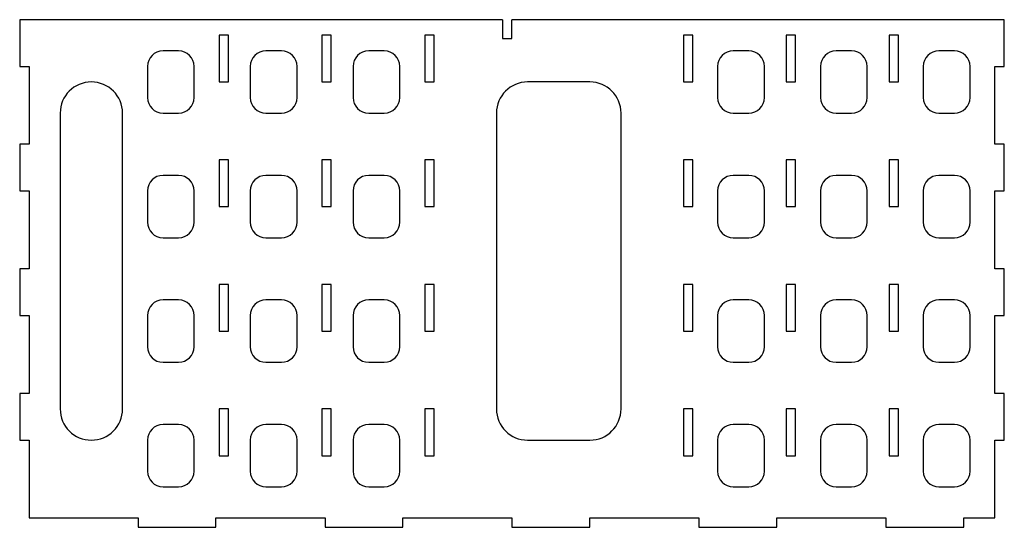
# Model space of a CAD drawing. Header units: millimetres. Extents: x -3 to 313, y -3 to 160.
import ezdxf

# ---------------------------------------------------------------- set-up
doc = ezdxf.new("R2010")
doc.units = ezdxf.units.MM

msp = doc.modelspace()

# ---------------------------------------------------------------- linework, layer by layer
at = {"color": 7, "linetype": 'Continuous', "lineweight": 25}
for p, q in [((-3, 160), (-3, 145)), ((152, 160), (-3, 160)), ((152, 160), (152, 154)), ((155, 154), (155, 160)), ((313, 160), (155, 160)), ((313, 145), (313, 160)), ((64, 155), (61, 155)), ((61, 155), (61, 140)), ((64, 140), (64, 155)), ((97, 155), (94, 155)), ((94, 155), (94, 140)), ((97, 140), (97, 155)), ((130, 155), (127, 155)), ((127, 155), (127, 140)), ((130, 140), (130, 155)), ((213, 155), (210, 155)), ((210, 155), (210, 140)), ((213, 140), (213, 155)), ((246, 155), (243, 155)), ((243, 155), (243, 140)), ((246, 140), (246, 155)), ((279, 155), (276, 155)), ((276, 155), (276, 140)), ((279, 140), (279, 155)), ((152, 154), (155, 154)), ((48, 150), (43, 150)), ((81, 150), (76, 150)), ((114, 150), (109, 150)), ((231, 150), (226, 150)), ((264, 150), (259, 150)), ((297, 150), (292, 150)), ((-3, 145), (0, 145)), ((0, 145), (0, 120)), ((38, 145), (38, 135)), ((53, 135), (53, 145)), ((71, 145), (71, 135)), ((86, 135), (86, 145)), ((104, 145), (104, 135)), ((119, 135), (119, 145)), ((221, 145), (221, 135)), ((236, 135), (236, 145)), ((254, 145), (254, 135)), ((269, 135), (269, 145)), ((287, 145), (287, 135)), ((302, 135), (302, 145)), ((310, 145), (313, 145)), ((310, 120), (310, 145)), ((61, 140), (64, 140)), ((94, 140), (97, 140)), ((127, 140), (130, 140)), ((180, 140), (160, 140)), ((210, 140), (213, 140)), ((243, 140), (246, 140)), ((276, 140), (279, 140)), ((10, 130), (10, 35)), ((30, 35), (30, 130)), ((43, 130), (48, 130)), ((76, 130), (81, 130)), ((109, 130), (114, 130)), ((150, 130), (150, 35)), ((190, 35), (190, 130)), ((226, 130), (231, 130)), ((259, 130), (264, 130)), ((292, 130), (297, 130)), ((-3, 120), (-3, 105)), ((0, 120), (-3, 120)), ((313, 120), (310, 120)), ((313, 105), (313, 120)), ((61, 115), (61, 100)), ((64, 115), (61, 115)), ((64, 100), (64, 115)), ((94, 115), (94, 100)), ((97, 115), (94, 115)), ((97, 100), (97, 115)), ((127, 115), (127, 100)), ((130, 115), (127, 115)), ((130, 100), (130, 115)), ((210, 115), (210, 100)), ((213, 115), (210, 115)), ((213, 100), (213, 115)), ((243, 115), (243, 100)), ((246, 115), (243, 115)), ((246, 100), (246, 115)), ((276, 115), (276, 100)), ((279, 115), (276, 115)), ((279, 100), (279, 115)), ((48, 110), (43, 110)), ((81, 110), (76, 110)), ((114, 110), (109, 110)), ((231, 110), (226, 110)), ((264, 110), (259, 110)), ((297, 110), (292, 110)), ((-3, 105), (0, 105)), ((0, 105), (0, 80)), ((38, 105), (38, 95)), ((53, 95), (53, 105)), ((71, 105), (71, 95)), ((86, 95), (86, 105)), ((104, 105), (104, 95)), ((119, 95), (119, 105)), ((221, 105), (221, 95)), ((236, 95), (236, 105)), ((254, 105), (254, 95)), ((269, 95), (269, 105)), ((287, 105), (287, 95)), ((302, 95), (302, 105)), ((310, 105), (313, 105)), ((310, 80), (310, 105)), ((61, 100), (64, 100)), ((94, 100), (97, 100)), ((127, 100), (130, 100)), ((210, 100), (213, 100)), ((243, 100), (246, 100)), ((276, 100), (279, 100)), ((43, 90), (48, 90)), ((76, 90), (81, 90)), ((109, 90), (114, 90)), ((226, 90), (231, 90)), ((259, 90), (264, 90)), ((292, 90), (297, 90)), ((-3, 80), (-3, 65)), ((0, 80), (-3, 80)), ((313, 80), (310, 80)), ((313, 65), (313, 80)), ((64, 75), (61, 75)), ((61, 75), (61, 60)), ((64, 60), (64, 75)), ((97, 75), (94, 75)), ((94, 75), (94, 60)), ((97, 60), (97, 75)), ((130, 75), (127, 75)), ((127, 75), (127, 60)), ((130, 60), (130, 75)), ((213, 75), (210, 75)), ((210, 75), (210, 60)), ((213, 60), (213, 75)), ((246, 75), (243, 75)), ((243, 75), (243, 60)), ((246, 60), (246, 75)), ((279, 75), (276, 75)), ((276, 75), (276, 60)), ((279, 60), (279, 75)), ((48, 70), (43, 70)), ((81, 70), (76, 70)), ((114, 70), (109, 70)), ((231, 70), (226, 70)), ((264, 70), (259, 70)), ((297, 70), (292, 70)), ((-3, 65), (0, 65)), ((0, 65), (0, 40)), ((38, 65), (38, 55)), ((53, 55), (53, 65)), ((71, 65), (71, 55)), ((86, 55), (86, 65)), ((104, 65), (104, 55)), ((119, 55), (119, 65)), ((221, 65), (221, 55)), ((236, 55), (236, 65)), ((254, 65), (254, 55)), ((269, 55), (269, 65)), ((287, 65), (287, 55)), ((302, 55), (302, 65)), ((310, 65), (313, 65)), ((310, 40), (310, 65)), ((61, 60), (64, 60)), ((94, 60), (97, 60)), ((127, 60), (130, 60)), ((210, 60), (213, 60)), ((243, 60), (246, 60)), ((276, 60), (279, 60)), ((43, 50), (48, 50)), ((76, 50), (81, 50)), ((109, 50), (114, 50)), ((226, 50), (231, 50)), ((259, 50), (264, 50)), ((292, 50), (297, 50)), ((-3, 40), (-3, 25)), ((0, 40), (-3, 40)), ((313, 40), (310, 40)), ((313, 25), (313, 40)), ((61, 35), (61, 20)), ((64, 35), (61, 35)), ((64, 20), (64, 35)), ((94, 35), (94, 20)), ((97, 35), (94, 35)), ((97, 20), (97, 35)), ((127, 35), (127, 20)), ((130, 35), (127, 35)), ((130, 20), (130, 35)), ((210, 35), (210, 20)), ((213, 35), (210, 35)), ((213, 20), (213, 35)), ((243, 35), (243, 20)), ((246, 35), (243, 35)), ((246, 20), (246, 35)), ((276, 35), (276, 20)), ((279, 35), (276, 35)), ((279, 20), (279, 35)), ((48, 30), (43, 30)), ((81, 30), (76, 30)), ((114, 30), (109, 30)), ((231, 30), (226, 30)), ((264, 30), (259, 30)), ((297, 30), (292, 30)), ((-3, 25), (0, 25)), ((0, 25), (0, 0)), ((38, 25), (38, 15)), ((53, 15), (53, 25)), ((71, 25), (71, 15)), ((86, 15), (86, 25)), ((104, 25), (104, 15)), ((119, 15), (119, 25)), ((160, 25), (180, 25)), ((221, 25), (221, 15)), ((236, 15), (236, 25)), ((254, 25), (254, 15)), ((269, 15), (269, 25)), ((287, 25), (287, 15)), ((302, 15), (302, 25)), ((310, 25), (313, 25)), ((310, 0), (310, 25)), ((61, 20), (64, 20)), ((94, 20), (97, 20)), ((127, 20), (130, 20)), ((210, 20), (213, 20)), ((243, 20), (246, 20)), ((276, 20), (279, 20)), ((43, 10), (48, 10)), ((76, 10), (81, 10)), ((109, 10), (114, 10)), ((226, 10), (231, 10)), ((259, 10), (264, 10)), ((292, 10), (297, 10)), ((0, 0), (35, 0)), ((35, 0), (35, -3)), ((60, 0), (95, 0)), ((60, -3), (60, 0)), ((95, 0), (95, -3)), ((120, 0), (155, 0)), ((120, -3), (120, 0)), ((155, 0), (155, -3)), ((180, 0), (215, 0)), ((180, -3), (180, 0)), ((215, 0), (215, -3)), ((240, 0), (275, 0)), ((240, -3), (240, 0)), ((275, 0), (275, -3)), ((300, 0), (310, 0)), ((300, -3), (300, 0)), ((35, -3), (60, -3)), ((95, -3), (120, -3)), ((155, -3), (180, -3)), ((215, -3), (240, -3)), ((275, -3), (300, -3))]:
    msp.add_line(p, q, dxfattribs=at)
for centre, radius, start, end in [((43, 145), 5, 90, 180), ((48, 145), 5, 0, 90), ((76, 145), 5, 90, 180), ((81, 145), 5, 0, 90), ((109, 145), 5, 90, 180), ((114, 145), 5, 0, 90), ((226, 145), 5, 90, 180), ((231, 145), 5, 0, 90), ((259, 145), 5, 90, 180), ((264, 145), 5, 0, 90), ((292, 145), 5, 90, 180), ((297, 145), 5, 0, 90), ((20, 130), 10, 0, 180), ((160, 130), 10, 90, 180), ((180, 130), 10, 0, 90), ((43, 135), 5, 180, 270), ((48, 135), 5, 270, 0), ((76, 135), 5, 180, 270), ((81, 135), 5, 270, 0), ((109, 135), 5, 180, 270), ((114, 135), 5, 270, 0), ((226, 135), 5, 180, 270), ((231, 135), 5, 270, 0), ((259, 135), 5, 180, 270), ((264, 135), 5, 270, 0), ((292, 135), 5, 180, 270), ((297, 135), 5, 270, 0), ((43, 105), 5, 90, 180), ((48, 105), 5, 0, 90), ((76, 105), 5, 90, 180), ((81, 105), 5, 0, 90), ((109, 105), 5, 90, 180), ((114, 105), 5, 0, 90), ((226, 105), 5, 90, 180), ((231, 105), 5, 0, 90), ((259, 105), 5, 90, 180), ((264, 105), 5, 0, 90), ((292, 105), 5, 90, 180), ((297, 105), 5, 0, 90), ((43, 95), 5, 180, 270), ((48, 95), 5, 270, 0), ((76, 95), 5, 180, 270), ((81, 95), 5, 270, 0), ((109, 95), 5, 180, 270), ((114, 95), 5, 270, 0), ((226, 95), 5, 180, 270), ((231, 95), 5, 270, 0), ((259, 95), 5, 180, 270), ((264, 95), 5, 270, 0), ((292, 95), 5, 180, 270), ((297, 95), 5, 270, 0), ((43, 65), 5, 90, 180), ((48, 65), 5, 0, 90), ((76, 65), 5, 90, 180), ((81, 65), 5, 0, 90), ((109, 65), 5, 90, 180), ((114, 65), 5, 0, 90), ((226, 65), 5, 90, 180), ((231, 65), 5, 0, 90), ((259, 65), 5, 90, 180), ((264, 65), 5, 0, 90), ((292, 65), 5, 90, 180), ((297, 65), 5, 0, 90), ((43, 55), 5, 180, 270), ((48, 55), 5, 270, 0), ((76, 55), 5, 180, 270), ((81, 55), 5, 270, 0), ((109, 55), 5, 180, 270), ((114, 55), 5, 270, 0), ((226, 55), 5, 180, 270), ((231, 55), 5, 270, 0), ((259, 55), 5, 180, 270), ((264, 55), 5, 270, 0), ((292, 55), 5, 180, 270), ((297, 55), 5, 270, 0), ((20, 35), 10, 180, 0), ((160, 35), 10, 180, 270), ((180, 35), 10, 270, 0), ((43, 25), 5, 90, 180), ((48, 25), 5, 0, 90), ((76, 25), 5, 90, 180), ((81, 25), 5, 0, 90), ((109, 25), 5, 90, 180), ((114, 25), 5, 0, 90), ((226, 25), 5, 90, 180), ((231, 25), 5, 0, 90), ((259, 25), 5, 90, 180), ((264, 25), 5, 0, 90), ((292, 25), 5, 90, 180), ((297, 25), 5, 0, 90), ((43, 15), 5, 180, 270), ((48, 15), 5, 270, 0), ((76, 15), 5, 180, 270), ((81, 15), 5, 270, 0), ((109, 15), 5, 180, 270), ((114, 15), 5, 270, 0), ((226, 15), 5, 180, 270), ((231, 15), 5, 270, 0), ((259, 15), 5, 180, 270), ((264, 15), 5, 270, 0), ((292, 15), 5, 180, 270), ((297, 15), 5, 270, 0)]:
    msp.add_arc(centre, radius, start, end, dxfattribs=at)

doc.saveas('drawing.dxf')
